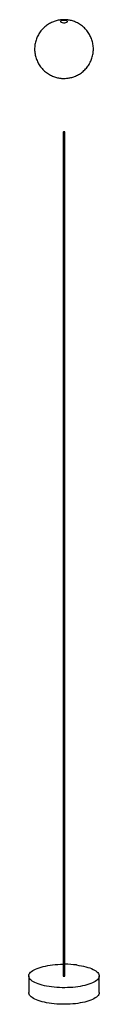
# Paper-space layout '_Dimétrica' of a CAD drawing. Header units: inches. Extents: x -2.4 to 2.4, y -52.9 to 13.1.
import ezdxf

# ---------------------------------------------------------------- set-up
doc = ezdxf.new("R2010")
doc.units = ezdxf.units.IN
doc.header["$MEASUREMENT"] = 0

psp = doc.layouts.new('_Dimétrica')

# ---------------------------------------------------------------- linework, layer by layer
at = {"color": 7, "linetype": 'Continuous', "lineweight": 25}
for p, q in [((-0.06, 5.581), (-0.06, -50.988)), ((0.06, -50.988), (0.06, 5.581)), ((-2.36, -50.988), (-2.36, -52.1)), ((2.36, -52.1), (2.36, -50.988))]:
    psp.add_line(p, q, dxfattribs=at)
at = {"color": 7, "linetype": 'Continuous', "lineweight": 25, "flags": 128}
for points in [[(-0.021, 5.562), (0.002, 5.561), (0.025, 5.563), (0.044, 5.567), (0.056, 5.574), (0.06, 5.581), (0.055, 5.589), (0.041, 5.595), (0.021, 5.599), (-0.002, 5.601), (-0.025, 5.599), (-0.044, 5.594), (-0.056, 5.588), (-0.06, 5.58), (-0.055, 5.573), (-0.041, 5.566), (-0.021, 5.562)], [(0.834, -50.252), (1.001, -50.275), (1.162, -50.303), (1.315, -50.335), (1.462, -50.37), (1.599, -50.409), (1.727, -50.452), (1.845, -50.497), (1.953, -50.546), (2.048, -50.597), (2.132, -50.65), (2.203, -50.706), (2.261, -50.763), (2.307, -50.821), (2.338, -50.881), (2.356, -50.941), (2.36, -51.001), (2.35, -51.061), (2.326, -51.121), (2.289, -51.18), (2.238, -51.238), (2.174, -51.294), (2.097, -51.348), (2.008, -51.401), (1.908, -51.451), (1.796, -51.498), (1.673, -51.543), (1.541, -51.584), (1.399, -51.621), (1.25, -51.655), (1.093, -51.685), (0.93, -51.711), (0.761, -51.732), (0.588, -51.75), (0.411, -51.762), (0.232, -51.771), (0.051, -51.774), (-0.129, -51.773), (-0.309, -51.768), (-0.488, -51.757), (-0.663, -51.743), (-0.834, -51.724), (-1.001, -51.7), (-1.162, -51.673), (-1.315, -51.641), (-1.462, -51.605), (-1.599, -51.566), (-1.727, -51.524), (-1.845, -51.478), (-1.953, -51.43), (-2.048, -51.379), (-2.132, -51.325), (-2.203, -51.27), (-2.261, -51.213), (-2.307, -51.154), (-2.338, -51.095), (-2.356, -51.035), (-2.36, -50.975), (-2.35, -50.915), (-2.326, -50.855), (-2.289, -50.796), (-2.238, -50.738), (-2.174, -50.682), (-2.097, -50.627), (-2.008, -50.575), (-1.908, -50.525), (-1.796, -50.477), (-1.673, -50.433), (-1.541, -50.392), (-1.399, -50.354), (-1.25, -50.32), (-1.093, -50.291), (-0.93, -50.265), (-0.761, -50.243), (-0.588, -50.226), (-0.411, -50.213), (-0.232, -50.205), (-0.06, -50.201)], [(-0.06, -50.988), (-0.06, -50.988), (-0.055, -50.996), (-0.041, -51.002), (-0.021, -51.006)], [(-0.021, -51.006), (0.002, -51.008), (0.025, -51.006), (0.044, -51.001), (0.056, -50.995), (0.06, -50.988)], [(2.36, -52.1), (2.36, -52.113), (2.35, -52.173), (2.326, -52.233), (2.289, -52.292), (2.238, -52.35), (2.174, -52.406), (2.097, -52.461), (2.008, -52.513), (1.908, -52.563), (1.796, -52.611), (1.673, -52.655), (1.541, -52.696), (1.399, -52.734), (1.25, -52.768), (1.093, -52.798), (0.93, -52.823), (0.761, -52.845), (0.588, -52.862), (0.411, -52.875), (0.232, -52.883), (0.051, -52.887), (-0.129, -52.886), (-0.309, -52.88), (-0.488, -52.87), (-0.663, -52.855), (-0.834, -52.836), (-1.001, -52.813), (-1.162, -52.785), (-1.315, -52.753), (-1.462, -52.718), (-1.599, -52.679), (-1.727, -52.636), (-1.845, -52.591), (-1.953, -52.542), (-2.048, -52.491), (-2.132, -52.438), (-2.203, -52.382), (-2.261, -52.325), (-2.307, -52.267), (-2.338, -52.207), (-2.356, -52.148), (-2.36, -52.1)]]:
    psp.add_lwpolyline(points, dxfattribs=at)
at = {"color": 7, "linetype": 'Continuous', "lineweight": 25}
psp.add_arc((0.012, -56.891), 6.69, 82.94008, 89.58981, dxfattribs=at)
for points, knots in [([(0, 13.104), (-0.055, 13.103), (-0.131, 13.101), (-0.245, 13.089), (-0.344, 13.075), (-0.462, 13.051), (-0.586, 13.016), (-0.715, 12.971), (-0.846, 12.915), (-0.976, 12.847), (-1.103, 12.768), (-1.225, 12.679), (-1.341, 12.579), (-1.45, 12.47), (-1.55, 12.353), (-1.641, 12.227), (-1.721, 12.094), (-1.792, 11.956), (-1.851, 11.811), (-1.899, 11.663), (-1.935, 11.511), (-1.958, 11.356), (-1.97, 11.2), (-1.968, 11.044), (-1.955, 10.888), (-1.929, 10.733), (-1.891, 10.581), (-1.841, 10.432), (-1.779, 10.287), (-1.705, 10.148), (-1.621, 10.015), (-1.526, 9.889), (-1.421, 9.77), (-1.306, 9.66), (-1.182, 9.559), (-1.049, 9.467), (-0.912, 9.389), (-0.774, 9.324), (-0.637, 9.271), (-0.499, 9.23), (-0.37, 9.201), (-0.257, 9.183), (-0.137, 9.17), (-0.053, 9.168), (0, 9.167)], [0, 0, 0, 0, 0.0264734, 0.0372739, 0.0554329, 0.0747216, 0.095747, 0.117978, 0.1411007, 0.1648535, 0.1890443, 0.2135387, 0.2382449, 0.2631009, 0.2880649, 0.3131084, 0.3382117, 0.3633611, 0.3885468, 0.4137621, 0.4390021, 0.4642635, 0.4895443, 0.5148432, 0.54016, 0.5654952, 0.5908503, 0.6162277, 0.6416314, 0.6670668, 0.6925422, 0.7180694, 0.7436658, 0.7693578, 0.7951868, 0.8212201, 0.847574, 0.8714448, 0.8952197, 0.9187424, 0.9414559, 0.9592509, 0.974113, 1, 1, 1, 1]), ([(-0.192, 13.021), (-0.226, 13.004), (-0.238, 12.984), (-0.214, 12.944), (-0.178, 12.926), (-0.127, 12.915)], [0, 0, 0, 0, 0.5, 0.5, 1, 1, 1, 1]), ([(0.127, 13.043), (0.077, 13.054), (0.014, 13.058), (-0.105, 13.05), (-0.158, 13.038), (-0.192, 13.021)], [0, 0, 0, 0, 0.5, 0.5, 1, 1, 1, 1]), ([(-0.127, 12.915), (-0.077, 12.904), (-0.014, 12.899), (0.105, 12.907), (0.158, 12.919), (0.192, 12.936)], [0, 0, 0, 0, 0.5, 0.5, 1, 1, 1, 1]), ([(0, 9.167), (0.055, 9.168), (0.131, 9.17), (0.245, 9.182), (0.344, 9.196), (0.462, 9.221), (0.586, 9.255), (0.715, 9.3), (0.846, 9.356), (0.976, 9.424), (1.103, 9.503), (1.225, 9.592), (1.341, 9.692), (1.45, 9.801), (1.55, 9.918), (1.641, 10.044), (1.721, 10.177), (1.792, 10.315), (1.851, 10.46), (1.899, 10.608), (1.935, 10.76), (1.958, 10.915), (1.97, 11.071), (1.968, 11.227), (1.955, 11.384), (1.929, 11.538), (1.891, 11.69), (1.841, 11.839), (1.779, 11.984), (1.705, 12.123), (1.621, 12.256), (1.526, 12.383), (1.421, 12.501), (1.306, 12.611), (1.182, 12.712), (1.049, 12.804), (0.912, 12.882), (0.774, 12.947), (0.637, 13), (0.499, 13.042), (0.37, 13.07), (0.257, 13.088), (0.137, 13.101), (0.053, 13.103), (0, 13.104)], [0, 0, 0, 0, 0.026473, 0.037274, 0.055433, 0.074722, 0.095747, 0.117978, 0.141101, 0.164853, 0.189044, 0.213539, 0.238245, 0.263101, 0.288065, 0.313108, 0.338212, 0.363361, 0.388547, 0.413762, 0.439002, 0.464264, 0.489544, 0.514843, 0.54016, 0.565495, 0.59085, 0.616228, 0.641631, 0.667067, 0.692542, 0.718069, 0.743666, 0.769358, 0.795187, 0.82122, 0.847574, 0.871445, 0.89522, 0.918742, 0.941456, 0.959251, 0.974113, 1, 1, 1, 1]), ([(0.192, 12.936), (0.226, 12.953), (0.238, 12.974), (0.214, 13.014), (0.178, 13.031), (0.127, 13.043)], [0, 0, 0, 0, 0.5, 0.5, 1, 1, 1, 1])]:
    psp.add_open_spline(points, degree=3, knots=knots, dxfattribs=at)

doc.saveas('drawing.dxf')
